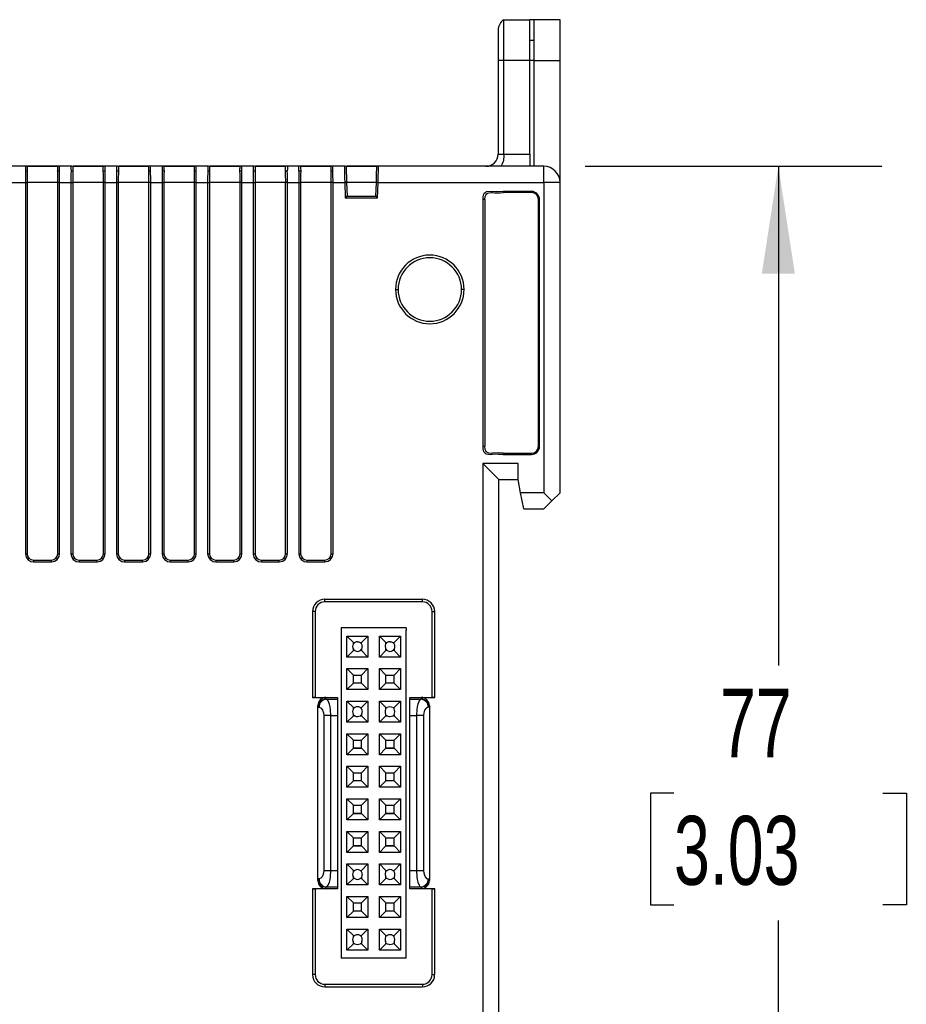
# Model space of a CAD drawing. Header units: millimetres. Extents: x 0 to 1397, y 0 to 1080.
# Tile 13 of 28: x 953 to 1090, y 296 to 447. Entities that reach past the tile are written whole.
import ezdxf

# ---------------------------------------------------------------- set-up
doc = ezdxf.new("R2010")
doc.units = ezdxf.units.MM
doc.header["$LTSCALE"] = 5
doc.layers.add('DIMENSIONS', color=140, linetype='Continuous', lineweight=25)
doc.styles.add('SLDTEXTSTYLE0', font='TXT', dxfattribs={"width": 0.7})
doc.dimstyles.new('SLDDIMSTYLE1', dxfattribs={"dimtxt": 10.790039, "dimasz": 16.51, "dimexe": 0, "dimexo": 0.0625, "dimgap": 2.69751, "dimtad": 0, "dimtih": 1, "dimtoh": 1, "dimdec": 1, "dimlfac": 0.4, "dimrnd": 1e-09, "dimzin": 12, "dimdsep": 46, "dimtxsty": 'SLDTEXTSTYLE0', "dimsah": 1, "dimcen": 0.09, "dimadec": 0, "dimazin": 3, "dimtfac": 1, "dimtdec": 1, "dimtofl": 0, "dimtmove": 0, "dimatfit": 3, "dimfxl": 0, "dimfrac": 2, "dimtolj": 1, "dimtzin": 12, "dimarcsym": 0})

# ---------------------------------------------------------------- blocks, each defined once
blk = doc.blocks.new('_D_1')
at = {"layer": 'DIMENSIONS'}
for p, q in [((1040.29, 424.62), (1085.86, 424.62)), ((1069.98, 424.62), (1069.98, 347.94)), ((1053.95, 328.37), (1050.33, 328.37)), ((1050.33, 328.37), (1050.33, 311.23)), ((1086.01, 328.37), (1089.64, 328.37)), ((1089.64, 328.37), (1089.64, 311.23)), ((1050.33, 311.23), (1053.95, 311.23)), ((1089.64, 311.23), (1086.01, 311.23)), ((1069.98, 232.12), (1069.98, 308.81)), ((1040.29, 232.12), (1085.86, 232.12))]:
    blk.add_line(p, q, dxfattribs=at)
for points in [[(1069.98, 424.62), (1067.44, 408.11), (1072.52, 408.11)], [(1069.98, 232.12), (1072.52, 248.63), (1067.44, 248.63)]]:
    blk.add_solid(points, dxfattribs=at)
at = {"layer": 'DIMENSIONS', "char_height": 10.583, "attachment_point": 1, "style": 'SLDTEXTSTYLE0'}
for s, insert in [('77', (1061.01, 344.43)), ('3.03', (1053.95, 324.87))]:
    blk.add_mtext(s, dxfattribs=dict(at, insert=insert))

msp = doc.modelspace()

# ---------------------------------------------------------------- linework, layer by layer
for p, q in [((1027.81, 440.87), (1027.81, 447.12)), ((1027.81, 447.12), (1031.81, 447.12)), ((1031.81, 440.87), (1031.81, 447.12)), ((1032.44, 447.12), (1031.81, 447.12)), ((1036.44, 447.12), (1032.44, 447.12)), ((1032.44, 447.12), (1032.44, 440.87)), ((1036.44, 440.87), (1036.44, 447.12)), ((1026.94, 445.56), (1026.94, 440.87)), ((1031.81, 444), (1032.44, 444)), ((1026.94, 440.87), (1026.94, 426.5)), ((1027.81, 440.87), (1026.94, 440.87)), ((1027.81, 426.5), (1027.81, 440.87)), ((1031.81, 440.87), (1027.81, 440.87)), ((1031.81, 426.5), (1031.81, 440.87)), ((1032.44, 440.87), (1031.81, 440.87)), ((1032.44, 440.87), (1036.44, 440.87)), ((1032.44, 440.87), (1032.44, 424.62)), ((1036.44, 422.12), (1036.44, 440.87)), ((1026.94, 426.5), (1027.81, 426.5)), ((1027.81, 426.5), (1031.81, 426.5)), ((1031.81, 426.5), (1031.81, 424.62)), ((954.31, 424.62), (931.57, 424.62)), ((955.56, 424.62), (954.31, 424.62)), ((959.29, 424.56), (954.59, 424.56)), ((955.56, 424.56), (955.56, 424.62)), ((958.32, 424.62), (955.56, 424.62)), ((958.32, 424.56), (958.32, 424.62)), ((959.57, 424.62), (958.32, 424.62)), ((961.31, 424.62), (959.57, 424.62)), ((966.29, 424.56), (961.59, 424.56)), ((962.56, 424.62), (961.68, 424.62)), ((962.56, 424.62), (962.56, 424.56)), ((965.32, 424.62), (962.56, 424.62)), ((965.32, 424.56), (965.32, 424.62)), ((966.57, 424.62), (965.32, 424.62)), ((968.31, 424.62), (966.57, 424.62)), ((973.29, 424.56), (968.59, 424.56)), ((969.56, 424.62), (968.68, 424.62)), ((969.56, 424.62), (969.56, 424.56)), ((972.32, 424.62), (969.56, 424.62)), ((972.32, 424.56), (972.32, 424.62)), ((973.57, 424.62), (972.32, 424.62)), ((975.31, 424.62), (973.57, 424.62)), ((976.56, 424.62), (975.31, 424.62)), ((980.29, 424.56), (975.59, 424.56)), ((976.56, 424.62), (976.56, 424.56)), ((979.32, 424.62), (976.56, 424.62)), ((979.32, 424.56), (979.32, 424.62)), ((980.57, 424.62), (979.32, 424.62)), ((982.31, 424.62), (980.57, 424.62)), ((987.29, 424.56), (982.59, 424.56)), ((983.56, 424.62), (982.68, 424.62)), ((983.56, 424.62), (983.56, 424.56)), ((986.32, 424.62), (983.56, 424.62)), ((986.32, 424.56), (986.32, 424.62)), ((987.57, 424.62), (986.32, 424.62)), ((989.31, 424.62), (987.57, 424.62)), ((994.29, 424.56), (989.59, 424.56)), ((990.56, 424.62), (989.68, 424.62)), ((990.56, 424.62), (990.56, 424.56)), ((993.32, 424.62), (990.56, 424.62)), ((993.32, 424.56), (993.32, 424.62)), ((994.57, 424.62), (993.32, 424.62)), ((996.31, 424.62), (994.57, 424.62)), ((1001.57, 424.62), (996.31, 424.62)), ((1001.29, 424.56), (996.59, 424.56)), ((1003.31, 424.62), (1001.57, 424.62)), ((1008.29, 424.56), (1003.59, 424.56)), ((1004.56, 424.62), (1003.68, 424.62)), ((1004.56, 424.62), (1004.56, 424.56)), ((1007.32, 424.62), (1004.56, 424.62)), ((1007.32, 424.56), (1007.32, 424.62)), ((1008.57, 424.62), (1007.32, 424.62)), ((1033.94, 424.62), (1008.57, 424.62)), ((1033.94, 422.12), (1033.94, 424.62)), ((931.57, 422.12), (954.31, 422.12)), ((954.31, 422.12), (954.31, 365.12)), ((954.31, 422.12), (954.59, 422.12)), ((954.59, 422.12), (954.59, 365.12)), ((959.29, 422.12), (954.59, 422.12)), ((959.57, 422.12), (959.29, 422.12)), ((959.29, 365.12), (959.29, 422.12)), ((959.57, 365.12), (959.57, 422.12)), ((959.57, 422.12), (961.31, 422.12)), ((961.31, 422.12), (961.31, 365.12)), ((961.31, 422.12), (961.59, 422.12)), ((961.59, 422.12), (961.59, 365.12)), ((966.29, 422.12), (961.59, 422.12)), ((966.57, 422.12), (966.29, 422.12)), ((966.29, 365.12), (966.29, 422.12)), ((966.57, 365.12), (966.57, 422.12)), ((966.57, 422.12), (968.31, 422.12)), ((968.31, 422.12), (968.31, 365.12)), ((968.31, 422.12), (968.59, 422.12)), ((968.59, 422.12), (968.59, 365.12)), ((973.29, 422.12), (968.59, 422.12)), ((973.57, 422.12), (973.29, 422.12)), ((973.29, 365.12), (973.29, 422.12)), ((973.57, 365.12), (973.57, 422.12)), ((973.57, 422.12), (975.31, 422.12)), ((975.31, 422.12), (975.31, 365.12)), ((975.31, 422.12), (975.59, 422.12)), ((975.59, 422.12), (975.59, 365.12)), ((980.29, 422.12), (975.59, 422.12)), ((980.57, 422.12), (980.29, 422.12)), ((980.29, 365.12), (980.29, 422.12)), ((980.57, 365.12), (980.57, 422.12)), ((980.57, 422.12), (982.31, 422.12)), ((982.31, 422.12), (982.31, 365.12)), ((982.31, 422.12), (982.59, 422.12)), ((982.59, 422.12), (982.59, 365.12)), ((987.29, 422.12), (982.59, 422.12)), ((987.57, 422.12), (987.29, 422.12)), ((987.29, 365.12), (987.29, 422.12)), ((987.57, 365.12), (987.57, 422.12)), ((987.57, 422.12), (989.31, 422.12)), ((989.31, 422.12), (989.31, 365.12)), ((989.31, 422.12), (989.59, 422.12)), ((989.59, 422.12), (989.59, 365.12)), ((994.29, 422.12), (989.59, 422.12)), ((994.57, 422.12), (994.29, 422.12)), ((994.29, 365.12), (994.29, 422.12)), ((994.57, 365.12), (994.57, 422.12)), ((994.57, 422.12), (996.31, 422.12)), ((996.31, 422.12), (996.31, 365.12)), ((996.31, 422.12), (996.59, 422.12)), ((996.59, 422.12), (996.59, 365.12)), ((1001.29, 422.12), (996.59, 422.12)), ((1001.57, 422.12), (1001.29, 422.12)), ((1001.29, 365.12), (1001.29, 422.12)), ((1001.57, 365.12), (1001.57, 422.12)), ((1001.57, 422.12), (1003.38, 422.12)), ((1003.65, 422.13), (1003.38, 422.12)), ((1003.38, 422.12), (1003.46, 419.75)), ((1003.65, 422.12), (1003.73, 420.02)), ((1008.23, 422.12), (1003.65, 422.12)), ((1008.15, 420.02), (1008.23, 422.12)), ((1008.5, 422.12), (1008.23, 422.13)), ((1008.42, 419.75), (1008.5, 422.12)), ((1008.5, 422.12), (1033.94, 422.12)), ((1033.94, 422.12), (1033.94, 374.5)), ((1036.44, 422.12), (1033.94, 422.12)), ((1036.44, 374.5), (1036.44, 422.12)), ((1032.06, 420.75), (1027.69, 420.75)), ((1027.69, 420.75), (1027.69, 420.58)), ((1032.06, 420.58), (1027.69, 420.58)), ((1032.06, 420.58), (1032.06, 420.75)), ((1003.73, 420.02), (1003.46, 419.75)), ((1003.46, 419.75), (1008.42, 419.75)), ((1003.73, 420.02), (1008.15, 420.02)), ((1008.15, 420.02), (1008.42, 419.75)), ((1024.56, 419.5), (1024.56, 381.62)), ((1024.91, 419.5), (1024.56, 419.5)), ((1024.91, 419.5), (1024.91, 381.62)), ((1033.14, 419.5), (1033.31, 419.5)), ((1033.14, 381.62), (1033.14, 419.5)), ((1033.31, 381.62), (1033.31, 419.5)), ((1011.17, 405.7), (1011.56, 405.7)), ((1021.7, 405.7), (1021.31, 405.7)), ((1024.56, 381.62), (1024.91, 381.62)), ((1033.31, 381.62), (1033.14, 381.62)), ((1027.69, 380.55), (1027.69, 380.37)), ((1027.69, 380.55), (1032.06, 380.55)), ((1027.69, 380.37), (1032.06, 380.37)), ((1032.06, 380.55), (1032.06, 380.37)), ((1030.01, 379), (1024.56, 379)), ((1024.56, 379), (1024.56, 285.25)), ((1027.06, 376.5), (1024.56, 379)), ((1030.01, 376.5), (1030.01, 379)), ((1027.06, 376.5), (1030.01, 376.5)), ((1027.06, 287.75), (1027.06, 376.5)), ((1030.39, 374.5), (1030.01, 376.5)), ((1033.94, 374.5), (1030.39, 374.5)), ((1030.86, 372), (1030.39, 374.5)), ((1035.19, 373.25), (1033.94, 374.5)), ((1035.19, 373.25), (1036.44, 374.5)), ((1030.86, 372), (1033.94, 372)), ((1033.94, 372), (1035.19, 373.25)), ((954.31, 365.12), (954.59, 365.12)), ((954.87, 364.43), (954.68, 364.24)), ((959.01, 364.43), (959.2, 364.24)), ((959.29, 365.12), (959.57, 365.12)), ((961.31, 365.12), (961.59, 365.12)), ((961.87, 364.43), (961.68, 364.24)), ((966.01, 364.43), (966.2, 364.24)), ((966.29, 365.12), (966.57, 365.12)), ((968.31, 365.12), (968.59, 365.12)), ((968.87, 364.43), (968.68, 364.24)), ((973.01, 364.43), (973.2, 364.24)), ((973.29, 365.12), (973.57, 365.12)), ((975.31, 365.12), (975.59, 365.12)), ((975.87, 364.43), (975.68, 364.24)), ((980.01, 364.43), (980.2, 364.24)), ((980.29, 365.12), (980.57, 365.12)), ((982.31, 365.12), (982.59, 365.12)), ((982.87, 364.43), (982.68, 364.24)), ((987.01, 364.43), (987.2, 364.24)), ((987.29, 365.12), (987.57, 365.12)), ((989.31, 365.12), (989.59, 365.12)), ((989.87, 364.43), (989.68, 364.24)), ((994.01, 364.43), (994.2, 364.24)), ((994.29, 365.12), (994.57, 365.12)), ((996.31, 365.12), (996.59, 365.12)), ((996.87, 364.43), (996.68, 364.24)), ((1001.01, 364.43), (1001.2, 364.24)), ((1001.29, 365.12), (1001.57, 365.12)), ((955.56, 364.15), (955.56, 363.87)), ((955.56, 364.15), (958.32, 364.15)), ((955.56, 363.87), (958.32, 363.87)), ((958.32, 363.87), (958.32, 364.15)), ((962.56, 364.15), (962.56, 363.87)), ((962.56, 364.15), (965.32, 364.15)), ((962.56, 363.87), (965.32, 363.87)), ((965.32, 363.87), (965.32, 364.15)), ((969.56, 364.15), (969.56, 363.87)), ((969.56, 364.15), (972.32, 364.15)), ((969.56, 363.87), (972.32, 363.87)), ((972.32, 363.87), (972.32, 364.15)), ((976.56, 364.15), (976.56, 363.87)), ((976.56, 364.15), (979.32, 364.15)), ((976.56, 363.87), (979.32, 363.87)), ((979.32, 363.87), (979.32, 364.15)), ((983.56, 364.15), (983.56, 363.87)), ((983.56, 364.15), (986.32, 364.15)), ((983.56, 363.87), (986.32, 363.87)), ((986.32, 363.87), (986.32, 364.15)), ((990.56, 364.15), (990.56, 363.87)), ((990.56, 364.15), (993.32, 364.15)), ((990.56, 363.87), (993.32, 363.87)), ((993.32, 363.87), (993.32, 364.15)), ((997.56, 364.15), (997.56, 363.87)), ((997.56, 364.15), (1000.32, 364.15)), ((997.56, 363.87), (1000.32, 363.87)), ((1000.32, 363.87), (1000.32, 364.15)), ((1015.31, 358.12), (1000.31, 358.12)), ((1000.31, 357.73), (1000.31, 358.12)), ((1015.31, 357.73), (1000.31, 357.73)), ((1015.31, 357.73), (1015.31, 358.12)), ((998.44, 356.25), (998.44, 343.06)), ((998.83, 356.25), (998.44, 356.25)), ((998.83, 356.25), (998.83, 343.06)), ((1016.79, 356.25), (1017.19, 356.25)), ((1016.79, 343.06), (1016.79, 356.25)), ((1017.19, 343.06), (1017.19, 356.25)), ((1002.82, 353.75), (1002.82, 303)), ((1012.79, 353.75), (1002.82, 353.75)), ((1003.7, 349.26), (1003.7, 352.49)), ((1003.7, 352.49), (1006.94, 352.49)), ((1004.7, 351.5), (1003.7, 352.49)), ((1005.95, 351.5), (1006.94, 352.49)), ((1006.94, 352.49), (1006.94, 349.26)), ((1008.7, 349.26), (1008.7, 352.49)), ((1008.7, 352.49), (1011.94, 352.49)), ((1009.7, 351.5), (1008.7, 352.49)), ((1010.95, 351.5), (1011.94, 352.49)), ((1011.94, 352.49), (1011.94, 349.26)), ((1012.79, 353.75), (1012.79, 353.37)), ((1012.82, 353.37), (1012.79, 353.37)), ((1012.82, 303.37), (1012.82, 353.37)), ((1004.7, 351.5), (1004.91, 351.5)), ((1004.7, 351.29), (1004.7, 351.5)), ((1005.74, 351.5), (1005.95, 351.5)), ((1005.95, 351.29), (1005.95, 351.5)), ((1009.7, 351.5), (1009.91, 351.5)), ((1009.7, 351.29), (1009.7, 351.5)), ((1010.74, 351.5), (1010.95, 351.5)), ((1010.95, 351.29), (1010.95, 351.5)), ((1004.7, 350.25), (1003.7, 349.26)), ((1006.94, 349.26), (1003.7, 349.26)), ((1004.7, 350.25), (1004.7, 350.46)), ((1004.91, 350.25), (1004.7, 350.25)), ((1005.95, 350.25), (1005.74, 350.25)), ((1005.95, 350.46), (1005.95, 350.25)), ((1006.94, 349.26), (1005.95, 350.25)), ((1009.7, 350.25), (1008.7, 349.26)), ((1011.94, 349.26), (1008.7, 349.26)), ((1009.7, 350.25), (1009.7, 350.46)), ((1009.91, 350.25), (1009.7, 350.25)), ((1010.95, 350.25), (1010.74, 350.25)), ((1010.95, 350.46), (1010.95, 350.25)), ((1011.94, 349.26), (1010.95, 350.25)), ((1003.7, 344.26), (1003.7, 347.49)), ((1003.7, 347.49), (1006.94, 347.49)), ((1004.7, 346.5), (1003.7, 347.49)), ((1004.7, 346.5), (1005.95, 346.5)), ((1004.7, 345.25), (1004.7, 346.5)), ((1005.95, 346.5), (1006.94, 347.49)), ((1005.95, 345.25), (1005.95, 346.5)), ((1006.94, 347.49), (1006.94, 344.26)), ((1008.7, 344.26), (1008.7, 347.49)), ((1008.7, 347.49), (1011.94, 347.49)), ((1009.7, 346.5), (1008.7, 347.49)), ((1009.7, 346.5), (1010.95, 346.5)), ((1009.7, 345.25), (1009.7, 346.5)), ((1010.95, 346.5), (1011.94, 347.49)), ((1010.95, 345.25), (1010.95, 346.5)), ((1011.94, 347.49), (1011.94, 344.26)), ((1004.7, 345.25), (1003.7, 344.26)), ((1005.95, 345.25), (1004.7, 345.25)), ((1006.94, 344.26), (1005.95, 345.25)), ((1009.7, 345.25), (1008.7, 344.26)), ((1010.95, 345.25), (1009.7, 345.25)), ((1011.94, 344.26), (1010.95, 345.25)), ((1006.94, 344.26), (1003.7, 344.26)), ((1011.94, 344.26), (1008.7, 344.26)), ((998.44, 343.06), (1000.5, 343.06)), ((998.83, 343.06), (1002.25, 343.06)), ((999.25, 341.54), (999.25, 341.81)), ((1000.5, 342.8), (1000.5, 343.06)), ((1000.5, 342.8), (1000.53, 342.8)), ((1000.53, 342.8), (1002.25, 342.8)), ((1002.25, 343.06), (1002.25, 342.8)), ((1002.25, 342.8), (1002.25, 340.3)), ((1004.7, 341.5), (1003.7, 342.49)), ((1003.7, 342.49), (1006.94, 342.49)), ((1003.7, 339.26), (1003.7, 342.49)), ((1005.95, 341.5), (1006.94, 342.49)), ((1006.94, 342.49), (1006.94, 339.26)), ((1009.7, 341.5), (1008.7, 342.49)), ((1008.7, 342.49), (1011.94, 342.49)), ((1008.7, 339.26), (1008.7, 342.49)), ((1010.95, 341.5), (1011.94, 342.49)), ((1011.94, 342.49), (1011.94, 339.26)), ((1013.37, 343.06), (1016.79, 343.06)), ((1013.37, 342.8), (1013.37, 343.06)), ((1013.37, 340.3), (1013.37, 342.8)), ((1013.37, 342.8), (1015.1, 342.8)), ((1015.12, 342.8), (1015.1, 342.8)), ((1015.12, 343.06), (1015.12, 342.8)), ((1015.12, 343.06), (1017.19, 343.06)), ((1016.37, 341.81), (1016.37, 341.54)), ((999.25, 341.56), (999.44, 341.55)), ((999.25, 315.21), (999.25, 341.54)), ((1000.14, 340.3), (1000.14, 316.45)), ((1001.22, 340.3), (1000.14, 340.3)), ((1001.22, 316.45), (1001.22, 340.3)), ((1001.22, 340.3), (1002.25, 340.3)), ((1002.25, 340.3), (1002.25, 316.45)), ((1004.7, 340.25), (1003.7, 339.26)), ((1004.7, 341.5), (1004.91, 341.5)), ((1004.7, 341.29), (1004.7, 341.5)), ((1004.7, 340.25), (1004.7, 340.46)), ((1004.91, 340.25), (1004.7, 340.25)), ((1004.7, 340.25), (1004.91, 340.25)), ((1005.74, 341.5), (1005.95, 341.5)), ((1005.95, 340.25), (1005.74, 340.25)), ((1005.74, 340.25), (1005.95, 340.25)), ((1005.95, 341.29), (1005.95, 341.5)), ((1005.95, 340.46), (1005.95, 340.25)), ((1006.94, 339.26), (1005.95, 340.25)), ((1009.7, 340.25), (1008.7, 339.26)), ((1009.7, 341.5), (1009.91, 341.5)), ((1009.7, 341.29), (1009.7, 341.5)), ((1009.7, 340.25), (1009.7, 340.46)), ((1009.91, 340.25), (1009.7, 340.25)), ((1009.7, 340.25), (1009.91, 340.25)), ((1010.74, 341.5), (1010.95, 341.5)), ((1010.95, 340.25), (1010.74, 340.25)), ((1010.74, 340.25), (1010.95, 340.25)), ((1010.95, 341.29), (1010.95, 341.5)), ((1010.95, 340.46), (1010.95, 340.25)), ((1011.94, 339.26), (1010.95, 340.25)), ((1013.37, 340.3), (1014.4, 340.3)), ((1013.37, 316.45), (1013.37, 340.3)), ((1014.4, 340.3), (1014.4, 316.45)), ((1015.49, 340.3), (1014.4, 340.3)), ((1015.49, 340.3), (1015.49, 316.45)), ((1016.37, 341.56), (1016.18, 341.55)), ((1016.37, 341.54), (1016.37, 315.21)), ((1006.94, 339.26), (1003.7, 339.26)), ((1011.94, 339.26), (1008.7, 339.26)), ((1004.7, 336.5), (1003.7, 337.49)), ((1003.7, 337.49), (1006.94, 337.49)), ((1003.7, 334.26), (1003.7, 337.49)), ((1005.95, 336.5), (1006.94, 337.49)), ((1006.94, 337.49), (1006.94, 334.26)), ((1009.7, 336.5), (1008.7, 337.49)), ((1008.7, 337.49), (1011.94, 337.49)), ((1008.7, 334.26), (1008.7, 337.49)), ((1010.95, 336.5), (1011.94, 337.49)), ((1011.94, 337.49), (1011.94, 334.26)), ((1004.7, 336.5), (1005.95, 336.5)), ((1004.7, 335.25), (1004.7, 336.5)), ((1005.95, 335.25), (1005.95, 336.5)), ((1009.7, 336.5), (1010.95, 336.5)), ((1009.7, 335.25), (1009.7, 336.5)), ((1010.95, 335.25), (1010.95, 336.5)), ((1004.7, 335.25), (1003.7, 334.26)), ((1006.94, 334.26), (1003.7, 334.26)), ((1005.95, 335.25), (1004.7, 335.25)), ((1004.7, 335.25), (1005.95, 335.25)), ((1006.94, 334.26), (1005.95, 335.25)), ((1009.7, 335.25), (1008.7, 334.26)), ((1011.94, 334.26), (1008.7, 334.26)), ((1010.95, 335.25), (1009.7, 335.25)), ((1009.7, 335.25), (1010.95, 335.25)), ((1011.94, 334.26), (1010.95, 335.25)), ((1004.7, 331.5), (1003.7, 332.49)), ((1003.7, 332.49), (1006.94, 332.49)), ((1003.7, 329.26), (1003.7, 332.49)), ((1004.7, 331.5), (1005.95, 331.5)), ((1004.7, 330.25), (1004.7, 331.5)), ((1005.95, 331.5), (1006.94, 332.49)), ((1005.95, 330.25), (1005.95, 331.5)), ((1006.94, 332.49), (1006.94, 329.26)), ((1009.7, 331.5), (1008.7, 332.49)), ((1008.7, 332.49), (1011.94, 332.49)), ((1008.7, 329.26), (1008.7, 332.49)), ((1009.7, 331.5), (1010.95, 331.5)), ((1009.7, 330.25), (1009.7, 331.5)), ((1010.95, 331.5), (1011.94, 332.49)), ((1010.95, 330.25), (1010.95, 331.5)), ((1011.94, 332.49), (1011.94, 329.26)), ((1004.7, 330.25), (1003.7, 329.26)), ((1005.95, 330.25), (1004.7, 330.25)), ((1006.94, 329.26), (1005.95, 330.25)), ((1009.7, 330.25), (1008.7, 329.26)), ((1010.95, 330.25), (1009.7, 330.25)), ((1011.94, 329.26), (1010.95, 330.25)), ((1006.94, 329.26), (1003.7, 329.26)), ((1011.94, 329.26), (1008.7, 329.26)), ((1003.7, 324.26), (1003.7, 327.49)), ((1003.7, 327.49), (1006.94, 327.49)), ((1004.7, 326.5), (1003.7, 327.49)), ((1005.95, 326.5), (1006.94, 327.49)), ((1006.94, 327.49), (1006.94, 324.26)), ((1008.7, 324.26), (1008.7, 327.49)), ((1008.7, 327.49), (1011.94, 327.49)), ((1009.7, 326.5), (1008.7, 327.49)), ((1010.95, 326.5), (1011.94, 327.49)), ((1011.94, 327.49), (1011.94, 324.26)), ((1004.7, 325.25), (1003.7, 324.26)), ((1004.7, 325.25), (1004.7, 326.5)), ((1005.95, 325.25), (1004.7, 325.25)), ((1004.7, 325.25), (1005.95, 325.25)), ((1005.95, 325.25), (1005.95, 326.5)), ((1006.94, 324.26), (1005.95, 325.25)), ((1009.7, 325.25), (1008.7, 324.26)), ((1009.7, 325.25), (1009.7, 326.5)), ((1010.95, 325.25), (1009.7, 325.25)), ((1009.7, 325.25), (1010.95, 325.25)), ((1010.95, 325.25), (1010.95, 326.5)), ((1011.94, 324.26), (1010.95, 325.25)), ((1006.94, 324.26), (1003.7, 324.26)), ((1011.94, 324.26), (1008.7, 324.26)), ((1003.7, 319.26), (1003.7, 322.49)), ((1003.7, 322.49), (1006.94, 322.49)), ((1004.7, 321.5), (1003.7, 322.49)), ((1005.95, 321.5), (1006.94, 322.49)), ((1006.94, 322.49), (1006.94, 319.26)), ((1008.7, 319.26), (1008.7, 322.49)), ((1008.7, 322.49), (1011.94, 322.49)), ((1009.7, 321.5), (1008.7, 322.49)), ((1010.95, 321.5), (1011.94, 322.49)), ((1011.94, 322.49), (1011.94, 319.26)), ((1004.7, 320.25), (1004.7, 321.5)), ((1005.95, 320.25), (1005.95, 321.5)), ((1009.7, 320.25), (1009.7, 321.5)), ((1010.95, 320.25), (1010.95, 321.5)), ((1004.7, 320.25), (1003.7, 319.26)), ((1006.94, 319.26), (1003.7, 319.26)), ((1005.95, 320.25), (1004.7, 320.25)), ((1004.7, 320.25), (1005.95, 320.25)), ((1006.94, 319.26), (1005.95, 320.25)), ((1009.7, 320.25), (1008.7, 319.26)), ((1011.94, 319.26), (1008.7, 319.26)), ((1010.95, 320.25), (1009.7, 320.25)), ((1009.7, 320.25), (1010.95, 320.25)), ((1011.94, 319.26), (1010.95, 320.25)), ((1003.7, 314.26), (1003.7, 317.49)), ((1003.7, 317.49), (1006.94, 317.49)), ((1004.7, 316.5), (1003.7, 317.49)), ((1005.95, 316.5), (1006.94, 317.49)), ((1006.94, 317.49), (1006.94, 314.26)), ((1008.7, 314.26), (1008.7, 317.49)), ((1008.7, 317.49), (1011.94, 317.49)), ((1009.7, 316.5), (1008.7, 317.49)), ((1010.95, 316.5), (1011.94, 317.49)), ((1011.94, 317.49), (1011.94, 314.26)), ((1001.22, 316.45), (1000.14, 316.45)), ((1002.25, 316.45), (1001.22, 316.45)), ((1002.25, 316.45), (1002.25, 313.95)), ((1004.7, 316.5), (1004.91, 316.5)), ((1004.7, 316.29), (1004.7, 316.5)), ((1005.95, 316.29), (1005.95, 316.5)), ((1009.7, 316.5), (1009.91, 316.5)), ((1009.7, 316.29), (1009.7, 316.5)), ((1010.95, 316.29), (1010.95, 316.5)), ((1014.4, 316.45), (1013.37, 316.45)), ((1013.37, 313.95), (1013.37, 316.45)), ((1015.49, 316.45), (1014.4, 316.45)), ((999.25, 314.94), (999.25, 315.21)), ((999.44, 315.2), (999.25, 315.19)), ((1004.7, 315.25), (1003.7, 314.26)), ((1004.7, 315.25), (1004.7, 315.46)), ((1004.91, 315.25), (1004.7, 315.25)), ((1005.95, 315.25), (1005.74, 315.25)), ((1005.95, 315.46), (1005.95, 315.25)), ((1006.94, 314.26), (1005.95, 315.25)), ((1009.7, 315.25), (1008.7, 314.26)), ((1009.7, 315.25), (1009.7, 315.46)), ((1009.91, 315.25), (1009.7, 315.25)), ((1010.95, 315.25), (1010.74, 315.25)), ((1010.95, 315.46), (1010.95, 315.25)), ((1011.94, 314.26), (1010.95, 315.25)), ((1016.18, 315.2), (1016.37, 315.19)), ((1016.37, 315.21), (1016.37, 314.94)), ((1000.5, 313.69), (998.44, 313.69)), ((998.44, 313.69), (998.44, 300.5)), ((1002.25, 313.68), (998.83, 313.68)), ((998.83, 313.68), (998.83, 300.5)), ((1000.5, 313.95), (1000.53, 313.95)), ((1000.5, 313.69), (1000.5, 313.95)), ((1002.25, 313.95), (1000.53, 313.95)), ((1002.25, 313.95), (1002.25, 313.68)), ((1006.94, 314.26), (1003.7, 314.26)), ((1011.94, 314.26), (1008.7, 314.26)), ((1015.1, 313.95), (1013.37, 313.95)), ((1013.37, 313.68), (1013.37, 313.95)), ((1016.79, 313.68), (1013.37, 313.68)), ((1015.12, 313.95), (1015.1, 313.95)), ((1015.12, 313.95), (1015.12, 313.69)), ((1017.19, 313.69), (1015.12, 313.69)), ((1016.79, 300.5), (1016.79, 313.68)), ((1017.19, 300.5), (1017.19, 313.69)), ((1003.7, 309.26), (1003.7, 312.49)), ((1003.7, 312.49), (1006.94, 312.49)), ((1004.7, 311.5), (1003.7, 312.49)), ((1004.7, 310.25), (1004.7, 311.5)), ((1004.7, 311.5), (1005.95, 311.5)), ((1005.95, 311.5), (1006.94, 312.49)), ((1005.95, 310.25), (1005.95, 311.5)), ((1006.94, 312.49), (1006.94, 309.26)), ((1008.7, 309.26), (1008.7, 312.49)), ((1008.7, 312.49), (1011.94, 312.49)), ((1009.7, 311.5), (1008.7, 312.49)), ((1009.7, 310.25), (1009.7, 311.5)), ((1009.7, 311.5), (1010.95, 311.5)), ((1010.95, 311.5), (1011.94, 312.49)), ((1010.95, 310.25), (1010.95, 311.5)), ((1011.94, 312.49), (1011.94, 309.26)), ((1004.7, 310.25), (1003.7, 309.26)), ((1005.95, 310.25), (1004.7, 310.25)), ((1006.94, 309.26), (1005.95, 310.25)), ((1009.7, 310.25), (1008.7, 309.26)), ((1010.95, 310.25), (1009.7, 310.25)), ((1011.94, 309.26), (1010.95, 310.25)), ((1006.94, 309.26), (1003.7, 309.26)), ((1011.94, 309.26), (1008.7, 309.26)), ((1003.7, 304.26), (1003.7, 307.49)), ((1003.7, 307.49), (1006.94, 307.49)), ((1004.7, 306.5), (1003.7, 307.49)), ((1005.95, 306.5), (1006.94, 307.49)), ((1006.94, 307.49), (1006.94, 304.26)), ((1008.7, 304.26), (1008.7, 307.49)), ((1008.7, 307.49), (1011.94, 307.49)), ((1009.7, 306.5), (1008.7, 307.49)), ((1010.95, 306.5), (1011.94, 307.49)), ((1011.94, 307.49), (1011.94, 304.26)), ((1004.7, 306.29), (1004.7, 306.5)), ((1004.7, 306.5), (1004.91, 306.5)), ((1004.7, 305.25), (1004.7, 305.46)), ((1005.74, 306.5), (1005.95, 306.5)), ((1005.95, 306.29), (1005.95, 306.5)), ((1005.95, 305.46), (1005.95, 305.25)), ((1009.7, 306.29), (1009.7, 306.5)), ((1009.7, 306.5), (1009.91, 306.5)), ((1009.7, 305.25), (1009.7, 305.46)), ((1010.74, 306.5), (1010.95, 306.5)), ((1010.95, 306.29), (1010.95, 306.5)), ((1010.95, 305.46), (1010.95, 305.25)), ((1004.7, 305.25), (1003.7, 304.26)), ((1006.94, 304.26), (1003.7, 304.26)), ((1004.91, 305.25), (1004.7, 305.25)), ((1005.95, 305.25), (1005.74, 305.25)), ((1006.94, 304.26), (1005.95, 305.25)), ((1009.7, 305.25), (1008.7, 304.26)), ((1011.94, 304.26), (1008.7, 304.26)), ((1009.91, 305.25), (1009.7, 305.25)), ((1010.95, 305.25), (1010.74, 305.25)), ((1011.94, 304.26), (1010.95, 305.25)), ((1012.79, 303), (1002.82, 303)), ((1012.79, 303.37), (1012.82, 303.37)), ((1012.79, 303), (1012.79, 303.37)), ((998.83, 300.5), (998.44, 300.5)), ((1016.79, 300.5), (1017.19, 300.5)), ((1000.31, 299.02), (1000.31, 298.62)), ((1000.31, 299.02), (1015.31, 299.02)), ((1000.31, 298.62), (1015.31, 298.62)), ((1015.31, 299.02), (1015.31, 298.62))]:
    msp.add_line(p, q)
at = {"flags": 128}
for points in [[(954.31, 424.62), (954.32, 424.44), (954.32, 424.21), (954.33, 423.89)], [(954.61, 423.85), (954.47, 423.88), (954.33, 423.89)], [(959.55, 423.89), (959.41, 423.88), (959.27, 423.85)], [(959.55, 423.89), (959.56, 424.21), (959.56, 424.44), (959.57, 424.62)], [(961.31, 424.62), (961.32, 424.44), (961.32, 424.21), (961.33, 423.89)], [(961.61, 423.85), (961.47, 423.88), (961.33, 423.89)], [(966.55, 423.89), (966.41, 423.88), (966.27, 423.85)], [(966.55, 423.89), (966.56, 424.21), (966.56, 424.44), (966.57, 424.62)], [(968.31, 424.62), (968.32, 424.44), (968.32, 424.21), (968.33, 423.89)], [(968.61, 423.85), (968.47, 423.88), (968.33, 423.89)], [(973.55, 423.89), (973.41, 423.88), (973.27, 423.85)], [(973.55, 423.89), (973.56, 424.21), (973.56, 424.44), (973.57, 424.62)], [(975.31, 424.62), (975.32, 424.44), (975.32, 424.21), (975.33, 423.89)], [(975.61, 423.85), (975.47, 423.88), (975.33, 423.89)], [(980.55, 423.89), (980.41, 423.88), (980.27, 423.85)], [(980.55, 423.89), (980.56, 424.21), (980.56, 424.44), (980.57, 424.62)], [(982.31, 424.62), (982.32, 424.44), (982.32, 424.21), (982.33, 423.89)], [(982.61, 423.85), (982.47, 423.88), (982.33, 423.89)], [(987.55, 423.89), (987.41, 423.88), (987.27, 423.85)], [(987.55, 423.89), (987.56, 424.21), (987.56, 424.44), (987.57, 424.62)], [(989.31, 424.62), (989.32, 424.44), (989.32, 424.21), (989.33, 423.89)], [(989.61, 423.85), (989.47, 423.88), (989.33, 423.89)], [(994.55, 423.89), (994.41, 423.88), (994.27, 423.85)], [(994.57, 424.62), (994.56, 424.44), (994.56, 424.21), (994.55, 423.89)], [(996.33, 423.89), (996.32, 424.21), (996.32, 424.44), (996.31, 424.62)], [(996.61, 423.85), (996.47, 423.88), (996.33, 423.89)], [(1001.55, 423.89), (1001.41, 423.88), (1001.27, 423.85)], [(1001.55, 423.89), (1001.56, 424.21), (1001.56, 424.44), (1001.57, 424.62)], [(1003.31, 424.62), (1003.32, 424.5), (1003.33, 424.07), (1003.34, 423.72), (1003.35, 423.26), (1003.36, 422.73), (1003.38, 422.12)], [(1003.59, 424.56), (1003.59, 424.38), (1003.6, 424.15), (1003.6, 423.95), (1003.61, 423.88), (1003.61, 423.86), (1003.61, 423.85), (1003.61, 423.73), (1003.62, 423.07), (1003.65, 422.13)], [(1008.23, 422.13), (1008.26, 423.06), (1008.27, 423.48), (1008.27, 423.73), (1008.27, 423.85), (1008.27, 423.86), (1008.28, 423.95), (1008.29, 424.38), (1008.29, 424.56)], [(1008.5, 422.12), (1008.52, 422.73), (1008.53, 423.26), (1008.54, 423.72), (1008.55, 424.07), (1008.56, 424.5), (1008.57, 424.62)], [(1003.65, 422.13), (1003.65, 422.13), (1003.65, 422.12)], [(1008.23, 422.12), (1008.23, 422.13), (1008.23, 422.13)], [(1027.69, 420.75), (1026.7, 420.69), (1025.88, 420.73), (1025.11, 420.67), (1024.92, 420.56), (1024.74, 420.36), (1024.65, 420.16), (1024.59, 419.88), (1024.56, 419.5)], [(1024.91, 419.5), (1024.96, 420), (1025.03, 420.19), (1025.12, 420.33), (1025.28, 420.47), (1025.49, 420.56), (1025.92, 420.6), (1025.97, 420.59), (1026.06, 420.58), (1026.36, 420.55), (1026.8, 420.52), (1026.97, 420.53), (1027.24, 420.56), (1027.69, 420.58)], [(1024.56, 381.62), (1024.59, 381.25), (1024.65, 380.96), (1024.74, 380.76), (1024.92, 380.57), (1025.11, 380.46), (1025.75, 380.38), (1026.43, 380.44), (1027, 380.42), (1027.69, 380.37)], [(1027.69, 380.55), (1027.25, 380.57), (1026.97, 380.59), (1026.81, 380.6), (1026.06, 380.54), (1025.94, 380.53), (1025.93, 380.53), (1025.49, 380.56), (1025.29, 380.65), (1025.12, 380.79), (1025.03, 380.94), (1024.96, 381.13), (1024.91, 381.62)], [(954.31, 365.12), (954.43, 364.59), (954.68, 364.24)], [(954.59, 365.12), (954.66, 364.75), (954.87, 364.43)], [(954.87, 364.43), (955.19, 364.22), (955.56, 364.15)], [(958.32, 364.15), (958.69, 364.22), (959.01, 364.43)], [(959.01, 364.43), (959.22, 364.75), (959.29, 365.12)], [(959.2, 364.24), (959.49, 364.7), (959.57, 365.12)], [(961.31, 365.12), (961.43, 364.59), (961.68, 364.24)], [(961.59, 365.12), (961.66, 364.75), (961.87, 364.43)], [(961.87, 364.43), (962.19, 364.22), (962.56, 364.15)], [(965.32, 364.15), (965.69, 364.22), (966.01, 364.43)], [(966.01, 364.43), (966.22, 364.75), (966.29, 365.12)], [(966.2, 364.24), (966.49, 364.7), (966.57, 365.12)], [(968.31, 365.12), (968.43, 364.59), (968.68, 364.24)], [(968.59, 365.12), (968.66, 364.75), (968.87, 364.43)], [(968.87, 364.43), (969.19, 364.22), (969.56, 364.15)], [(972.32, 364.15), (972.69, 364.22), (973.01, 364.43)], [(973.01, 364.43), (973.22, 364.75), (973.29, 365.12)], [(973.2, 364.24), (973.49, 364.7), (973.57, 365.12)], [(975.31, 365.12), (975.43, 364.59), (975.68, 364.24)], [(975.59, 365.12), (975.66, 364.75), (975.87, 364.43)], [(975.87, 364.43), (976.19, 364.22), (976.56, 364.15)], [(979.32, 364.15), (979.69, 364.22), (980.01, 364.43)], [(980.01, 364.43), (980.22, 364.75), (980.29, 365.12)], [(980.2, 364.24), (980.49, 364.7), (980.57, 365.12)], [(982.31, 365.12), (982.43, 364.59), (982.68, 364.24)], [(982.59, 365.12), (982.66, 364.75), (982.87, 364.43)], [(982.87, 364.43), (983.19, 364.22), (983.56, 364.15)], [(986.32, 364.15), (986.69, 364.22), (987.01, 364.43)], [(987.01, 364.43), (987.22, 364.75), (987.29, 365.12)], [(987.2, 364.24), (987.49, 364.7), (987.57, 365.12)], [(989.31, 365.12), (989.43, 364.59), (989.68, 364.24)], [(989.59, 365.12), (989.66, 364.75), (989.87, 364.43)], [(989.87, 364.43), (990.19, 364.22), (990.56, 364.15)], [(993.32, 364.15), (993.69, 364.22), (994.01, 364.43)], [(994.01, 364.43), (994.22, 364.75), (994.29, 365.12)], [(994.2, 364.24), (994.49, 364.7), (994.57, 365.12)], [(996.31, 365.12), (996.43, 364.59), (996.68, 364.24)], [(996.59, 365.12), (996.66, 364.75), (996.87, 364.43)], [(996.87, 364.43), (997.19, 364.22), (997.56, 364.15)], [(1000.32, 364.15), (1000.69, 364.22), (1001.01, 364.43)], [(1001.01, 364.43), (1001.22, 364.75), (1001.29, 365.12)], [(1001.2, 364.24), (1001.49, 364.7), (1001.57, 365.12)], [(954.68, 364.24), (955.14, 363.95), (955.56, 363.87)], [(958.32, 363.87), (958.85, 363.99), (959.2, 364.24)], [(961.68, 364.24), (962.14, 363.95), (962.56, 363.87)], [(965.32, 363.87), (965.85, 363.99), (966.2, 364.24)], [(968.68, 364.24), (969.14, 363.95), (969.56, 363.87)], [(972.32, 363.87), (972.85, 363.99), (973.2, 364.24)], [(975.68, 364.24), (976.14, 363.95), (976.56, 363.87)], [(979.32, 363.87), (979.85, 363.99), (980.2, 364.24)], [(982.68, 364.24), (983.14, 363.95), (983.56, 363.87)], [(986.32, 363.87), (986.85, 363.99), (987.2, 364.24)], [(989.68, 364.24), (990.14, 363.95), (990.56, 363.87)], [(993.32, 363.87), (993.85, 363.99), (994.2, 364.24)], [(996.68, 364.24), (997.14, 363.95), (997.56, 363.87)], [(1000.32, 363.87), (1000.85, 363.99), (1001.2, 364.24)], [(1004.57, 350.87), (1004.61, 350.63), (1004.7, 350.46)], [(1004.7, 351.29), (1004.79, 351.4), (1004.91, 351.5)], [(1005.32, 351.62), (1005.54, 351.59), (1005.74, 351.5)], [(1005.74, 351.5), (1005.85, 351.4), (1005.95, 351.29)], [(1005.95, 350.46), (1006.05, 350.68), (1006.07, 350.87)], [(1009.57, 350.87), (1009.61, 350.63), (1009.7, 350.46)], [(1009.7, 351.29), (1009.79, 351.4), (1009.91, 351.5)], [(1010.32, 351.62), (1010.54, 351.59), (1010.74, 351.5)], [(1010.74, 351.5), (1010.85, 351.4), (1010.95, 351.29)], [(1010.95, 350.46), (1011.05, 350.68), (1011.07, 350.87)], [(1004.91, 350.25), (1005.13, 350.15), (1005.32, 350.12)], [(1005.32, 350.12), (1005.56, 350.16), (1005.74, 350.25)], [(1009.91, 350.25), (1010.13, 350.15), (1010.32, 350.12)], [(1010.32, 350.12), (1010.56, 350.16), (1010.74, 350.25)], [(998.83, 343.06), (998.61, 343.06), (998.44, 343.06)], [(1001.22, 340.3), (1001.17, 341.21), (1001.11, 341.64), (1001.02, 342.04), (1000.83, 342.52), (1000.69, 342.71), (1000.53, 342.8)], [(1015.1, 342.8), (1014.93, 342.71), (1014.8, 342.52), (1014.61, 342.04), (1014.52, 341.64), (1014.45, 341.21), (1014.4, 340.3)], [(1017.19, 343.06), (1016.96, 343.06), (1016.79, 343.06)], [(999.25, 341.54), (999.25, 341.55), (999.25, 341.56)], [(999.44, 341.55), (999.74, 341.41), (999.98, 341.08), (1000.1, 340.71), (1000.14, 340.3)], [(1004.57, 340.87), (1004.61, 340.63), (1004.7, 340.46)], [(1004.91, 340.25), (1005.13, 340.15), (1005.32, 340.12)], [(1005.32, 340.12), (1005.56, 340.16), (1005.74, 340.25)], [(1005.95, 340.46), (1006.05, 340.68), (1006.07, 340.87)], [(1009.91, 340.25), (1010.13, 340.15), (1010.32, 340.12)], [(1010.32, 340.12), (1010.56, 340.16), (1010.74, 340.25)], [(1016.18, 341.55), (1015.89, 341.42), (1015.64, 341.08), (1015.52, 340.7), (1015.49, 340.3)], [(1016.37, 341.54), (1016.37, 341.55), (1016.37, 341.56)], [(1004.7, 326.5), (1005.4, 326.5), (1005.95, 326.5)], [(1009.7, 326.5), (1010.4, 326.5), (1010.95, 326.5)], [(1004.7, 321.5), (1005.4, 321.5), (1005.95, 321.5)], [(1009.7, 321.5), (1010.4, 321.5), (1010.95, 321.5)], [(1000.14, 316.45), (1000.07, 315.93), (999.89, 315.5), (999.68, 315.29), (999.44, 315.2)], [(1000.53, 313.95), (1000.69, 314.04), (1000.83, 314.23), (1001.02, 314.71), (1001.11, 315.1), (1001.17, 315.54), (1001.22, 316.45)], [(1005.74, 316.5), (1005.86, 316.5), (1005.95, 316.5)], [(1010.74, 316.5), (1010.86, 316.5), (1010.95, 316.5)], [(1014.4, 316.45), (1014.45, 315.54), (1014.52, 315.1), (1014.61, 314.71), (1014.8, 314.23), (1014.93, 314.04), (1015.1, 313.95)], [(1015.49, 316.45), (1015.51, 316.11), (1015.6, 315.78), (1015.74, 315.5), (1015.95, 315.28), (1016.18, 315.2)], [(999.25, 315.19), (999.25, 315.2), (999.25, 315.21)], [(1004.57, 315.87), (1004.61, 315.63), (1004.7, 315.46)], [(1004.91, 315.25), (1005.13, 315.15), (1005.32, 315.12)], [(1005.32, 315.12), (1005.56, 315.16), (1005.74, 315.25)], [(1005.95, 315.46), (1006.05, 315.68), (1006.07, 315.87)], [(1009.57, 315.87), (1009.61, 315.63), (1009.7, 315.46)], [(1009.91, 315.25), (1010.13, 315.15), (1010.32, 315.12)], [(1010.32, 315.12), (1010.56, 315.16), (1010.74, 315.25)], [(1010.95, 315.46), (1011.05, 315.68), (1011.07, 315.87)], [(1016.37, 315.21), (1016.37, 315.2), (1016.37, 315.19)], [(998.44, 313.69), (998.66, 313.69), (998.83, 313.68)], [(1016.79, 313.68), (1017.01, 313.69), (1017.19, 313.69)], [(1004.91, 305.25), (1005.13, 305.15), (1005.32, 305.12)], [(1005.32, 305.12), (1005.56, 305.16), (1005.74, 305.25)], [(1009.91, 305.25), (1010.13, 305.15), (1010.32, 305.12)], [(1010.32, 305.12), (1010.56, 305.16), (1010.74, 305.25)]]:
    msp.add_lwpolyline(points, dxfattribs=at)
for centre, radius, start, end in [((1028.77, 445.56), 1.83, 121.5215, 179.9845), ((1025.06, 426.5), 1.88, 270, 0), ((1025.38, 426.07), 2.47, 324.1461, 9.9288), ((954.31, 424), 0.625, 63.9485, 90), ((1024.12, 422.25), 69.81, 178.6529, 180.104), ((978.79, 424.86), 24.2, 180.6973, 182.3874), ((1003.54, 422.44), 48.95, 178.3526, 180.3694), ((935.07, 424.86), 24.22, 357.6132, 359.3021), ((910.34, 422.44), 48.96, 359.6307, 1.6473), ((959.57, 424), 0.625, 90, 116.0515), ((889.76, 422.25), 69.81, 359.896, 1.3471), ((961.31, 424), 0.625, 63.9485, 90), ((1031.12, 422.25), 69.81, 178.6529, 180.104), ((985.79, 424.86), 24.2, 180.6973, 182.3874), ((1010.54, 422.44), 48.95, 178.3526, 180.3694), ((961.67, 424.28), 0.341, 54.4355, 89.3318), ((942.07, 424.86), 24.22, 357.6132, 359.3021), ((917.34, 422.44), 48.96, 359.6307, 1.6473), ((966.57, 424), 0.625, 90, 116.0515), ((896.76, 422.25), 69.81, 359.896, 1.3471), ((968.31, 424), 0.625, 63.9485, 90), ((1038.12, 422.25), 69.81, 178.6529, 180.104), ((992.79, 424.86), 24.2, 180.6973, 182.3874), ((1017.54, 422.44), 48.95, 178.3526, 180.3694), ((968.67, 424.28), 0.341, 54.4355, 89.3318), ((949.07, 424.86), 24.22, 357.6132, 359.3021), ((924.34, 422.44), 48.96, 359.6307, 1.6473), ((973.57, 424), 0.625, 90, 116.0515), ((903.76, 422.25), 69.81, 359.896, 1.3471), ((975.31, 424), 0.625, 63.9485, 90), ((1045.12, 422.25), 69.81, 178.6529, 180.104), ((999.79, 424.86), 24.2, 180.6973, 182.3874), ((1024.54, 422.44), 48.95, 178.3526, 180.3694), ((956.07, 424.86), 24.22, 357.6132, 359.3021), ((931.34, 422.44), 48.96, 359.6307, 1.6473), ((980.57, 424), 0.625, 90, 116.0515), ((910.76, 422.25), 69.81, 359.896, 1.3471), ((982.31, 424), 0.625, 63.9485, 90), ((1052.12, 422.25), 69.81, 178.6529, 180.104), ((1006.79, 424.86), 24.2, 180.6973, 182.3874), ((1031.54, 422.44), 48.95, 178.3526, 180.3694), ((982.67, 424.28), 0.341, 54.4355, 89.3318), ((963.07, 424.86), 24.22, 357.6132, 359.3021), ((938.34, 422.44), 48.96, 359.6307, 1.6473), ((987.57, 424), 0.625, 90, 116.0515), ((917.76, 422.25), 69.81, 359.896, 1.3471), ((989.31, 424), 0.625, 63.9485, 90), ((1059.12, 422.25), 69.81, 178.6529, 180.104), ((1013.79, 424.86), 24.2, 180.6973, 182.3874), ((1038.54, 422.44), 48.95, 178.3526, 180.3694), ((989.67, 424.28), 0.341, 54.4355, 89.3318), ((970.07, 424.86), 24.22, 357.6132, 359.3021), ((945.34, 422.44), 48.96, 359.6307, 1.6473), ((994.57, 424), 0.625, 90, 116.0515), ((924.76, 422.25), 69.81, 359.896, 1.3471), ((996.31, 424), 0.625, 63.9485, 90), ((1066.12, 422.25), 69.81, 178.6529, 180.104), ((1020.79, 424.86), 24.2, 180.6973, 182.3874), ((1045.54, 422.44), 48.95, 178.3526, 180.3694), ((977.07, 424.86), 24.22, 357.6132, 359.3021), ((952.34, 422.44), 48.96, 359.6307, 1.6473), ((1001.57, 424), 0.625, 90, 116.0515), ((931.79, 422.25), 69.78, 359.8958, 1.3473), ((1003.31, 424), 0.625, 63.9485, 90), ((1003.67, 424.28), 0.341, 54.4355, 89.3318), ((1008.57, 424), 0.625, 90, 116.0515), ((1033.94, 422.12), 2.5, 0, 90), ((1032.06, 419.5), 1.25, 360, 90), ((1032.06, 419.5), 1.08, 0, 90), ((1016.44, 405.7), 5.27, 0, 180), ((1016.44, 405.7), 4.87, 0, 180), ((1016.44, 405.7), 5.27, 180, 0), ((1016.44, 405.7), 4.87, 180, 0), ((1032.06, 381.62), 1.25, 270, 360), ((1032.06, 381.62), 1.08, 270, 0), ((1000.31, 356.25), 1.88, 90, 180), ((1000.31, 356.25), 1.48, 90, 180), ((1015.31, 356.25), 1.88, 360, 90), ((1015.31, 356.25), 1.48, 0, 90), ((1005.31, 350.88), 0.736, 146.1895, 180.3189), ((1005.32, 350.89), 0.731, 89.5521, 123.9395), ((1005.34, 350.88), 0.736, 359.6811, 33.8105), ((1010.31, 350.88), 0.736, 146.1895, 180.3189), ((1010.32, 350.89), 0.731, 89.5521, 123.9395), ((1010.34, 350.88), 0.736, 359.6811, 33.8105), ((1005.32, 350.87), 0.75, 213.4916, 236.5084), ((1005.32, 350.87), 0.75, 303.4916, 326.5084), ((1010.32, 350.87), 0.75, 213.4916, 236.5084), ((1010.32, 350.87), 0.75, 303.4916, 326.5084), ((1000.5, 341.81), 1.25, 90.019, 180.0159), ((1000.51, 341.54), 1.26, 90.6005, 178.9074), ((1000.64, 341.6), 1.2, 95.5443, 182.6343), ((1014.98, 341.6), 1.2, 357.3657, 84.4557), ((1015.12, 341.81), 1.25, 359.981, 89.9841), ((1015.11, 341.54), 1.26, 1.0986, 89.3935), ((1005.31, 340.88), 0.736, 146.1895, 180.3189), ((1005.32, 340.88), 0.747, 56.3585, 123.6415), ((1005.34, 340.88), 0.736, 359.6811, 33.8105), ((1010.32, 340.87), 0.75, 146.5084, 213.4916), ((1010.32, 340.87), 0.75, 56.5181, 123.4819), ((1010.32, 340.87), 0.75, 326.5084, 33.4916), ((1005.31, 315.88), 0.736, 146.1895, 180.3189), ((1005.32, 315.88), 0.747, 56.3493, 123.6502), ((1005.34, 315.88), 0.736, 359.6812, 33.8099), ((1010.31, 315.88), 0.736, 146.1895, 180.3189), ((1010.32, 315.88), 0.747, 56.3493, 123.6502), ((1010.34, 315.88), 0.736, 359.6812, 33.8099), ((1000.51, 315.21), 1.26, 181.0986, 269.3935), ((1000.5, 314.94), 1.25, 179.981, 269.9841), ((1000.64, 315.15), 1.2, 177.3657, 264.4557), ((1014.98, 315.15), 1.2, 275.5443, 2.6343), ((1015.11, 315.21), 1.26, 270.6005, 358.9074), ((1015.12, 314.94), 1.25, 270.019, 0.0159), ((1005.32, 305.87), 0.75, 146.5084, 213.4916), ((1005.32, 305.87), 0.75, 56.5084, 123.4916), ((1005.32, 305.87), 0.75, 326.5084, 33.4916), ((1010.32, 305.87), 0.75, 146.5084, 213.4916), ((1010.32, 305.87), 0.75, 56.5084, 123.4916), ((1010.32, 305.87), 0.75, 326.5084, 33.4916), ((1000.31, 300.5), 1.88, 180, 270), ((1000.31, 300.5), 1.48, 180, 270), ((1015.31, 300.5), 1.87, 270, 0), ((1015.31, 300.5), 1.48, 270, 0)]:
    msp.add_arc(centre, radius, start, end)

# ---------------------------------------------------------------- dimensions: what is measured, and where the dimension line sits
at = {"layer": 'DIMENSIONS'}
dim = msp.add_linear_dim(base=(1069.98, 232.12), p1=(1033.94, 424.62), p2=(1033.94, 232.12), angle=90, dimstyle='SLDDIMSTYLE1', dxfattribs=at)
dim.commit()
dim.dimension.update_dxf_attribs({"geometry": '_D_1', "text_midpoint": (1069.98, 328.37), "dimtype": 160})

doc.saveas('drawing.dxf')
